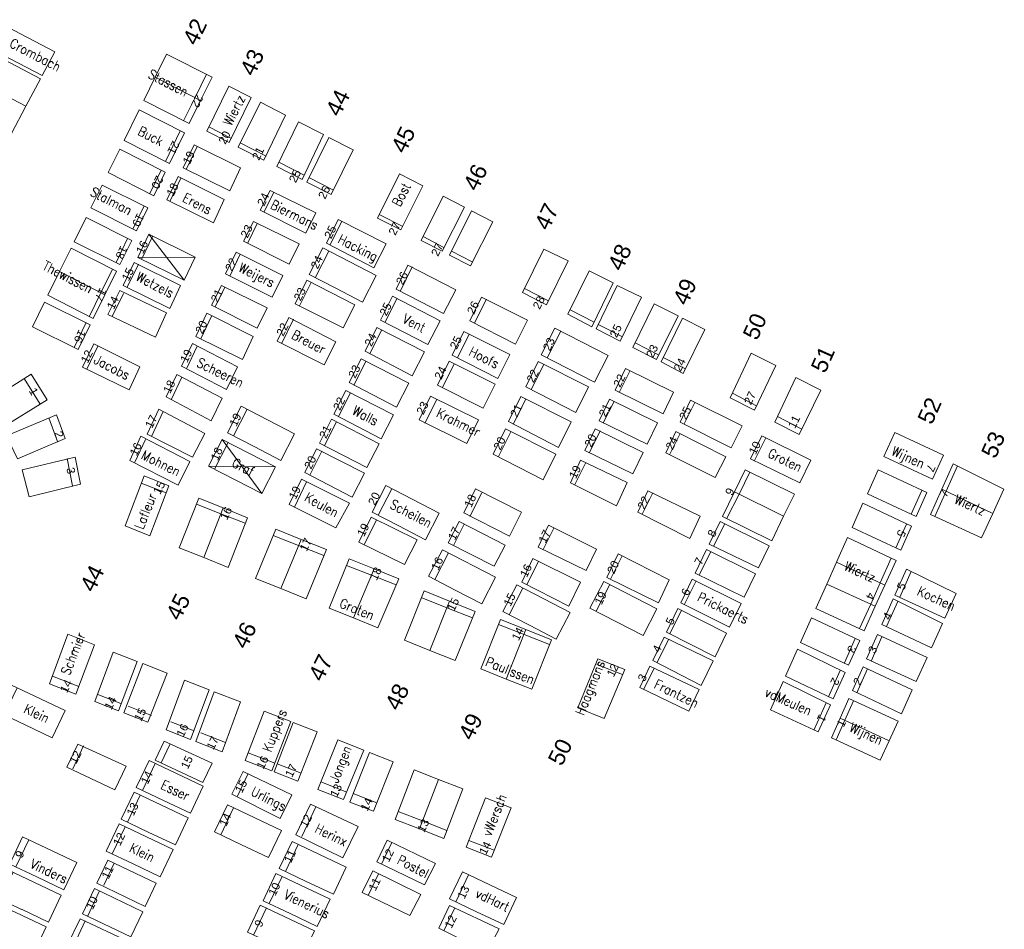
# Model space of a CAD drawing. Header units: metres. Extents: x 200982 to 204048, y 317766 to 321161.
# Tile 14 of 20: x 202353 to 202389, y 319691 to 319725. Entities that reach past the tile are written whole.
import ezdxf
from ezdxf.enums import TextEntityAlignment as Align

# ---------------------------------------------------------------- set-up
doc = ezdxf.new("R2010")
doc.units = ezdxf.units.M
doc.header["$MEASUREMENT"] = 0
for name, color, linetype, lineweight in [('Bestaande graven', 150, 'Continuous', 13), ('Familiegraven', 140, 'Continuous', 13), ('Geruimd graf', 234, 'Continuous', 13), ('Namen burgelijke stand', 7, 'Continuous', 13), ('Nummers burgelijke stand', 7, 'Continuous', 13), ('Verwijderde graven', 1, 'Continuous', 13)]:
    doc.layers.add(name, color=color, linetype=linetype, lineweight=lineweight)
doc.styles.add('Style-arial', font='arial.shx')
doc.styles.add('Style-simplex', font='simplex.shx')

# ---------------------------------------------------------------- blocks, each defined once
blk = doc.blocks.new('*U120')
at = {"layer": 'Bestaande graven', "linetype": 'Continuous'}
for p, q in [((-0.009, 0.55), (-1.108, 0.534)), ((-1.108, 0.534), (-1.092, -0.567)), ((-0.009, 0.55), (1.091, 0.567)), ((0.84, 0.563), (0.857, -0.536)), ((1.091, 0.567), (1.107, -0.533)), ((-1.092, -0.567), (1.107, -0.533))]:
    blk.add_line(p, q, dxfattribs=at)
blk = doc.blocks.new('*U121')
at = {"layer": 'Bestaande graven', "linetype": 'Continuous'}
for p, q in [((-0.008, 0.55), (-1.108, 0.533)), ((-1.108, 0.533), (-1.091, -0.566)), ((-0.008, 0.55), (1.093, 0.567)), ((0.842, 0.563), (0.859, -0.537)), ((1.093, 0.567), (1.109, -0.532)), ((-1.091, -0.566), (1.109, -0.532))]:
    blk.add_line(p, q, dxfattribs=at)
blk = doc.blocks.new('*U122')
at = {"layer": 'Bestaande graven', "linetype": 'Continuous'}
for p, q in [((-0.008, 0.55), (-1.108, 0.534)), ((-1.108, 0.534), (-1.091, -0.567)), ((-0.008, 0.55), (1.091, 0.567)), ((0.84, 0.564), (0.858, -0.537)), ((1.091, 0.567), (1.108, -0.533)), ((-1.091, -0.567), (1.108, -0.533))]:
    blk.add_line(p, q, dxfattribs=at)
blk = doc.blocks.new('*U126')
at = {"layer": 'Bestaande graven', "linetype": 'Continuous'}
for p, q in [((-0.007, 0.551), (-1.107, 0.532)), ((-1.107, 0.532), (-1.091, -0.567)), ((-0.008, 0.549), (1.092, 0.565)), ((0.842, 0.563), (0.859, -0.537)), ((1.092, 0.565), (1.109, -0.532)), ((-1.091, -0.567), (1.109, -0.532))]:
    blk.add_line(p, q, dxfattribs=at)
blk = doc.blocks.new('*U127')
at = {"layer": 'Bestaande graven', "linetype": 'Continuous'}
for p, q in [((-0.008, 0.549), (-1.107, 0.533)), ((-1.107, 0.533), (-1.091, -0.567)), ((-0.008, 0.549), (1.092, 0.567)), ((0.841, 0.563), (0.858, -0.537)), ((1.092, 0.567), (1.108, -0.534)), ((-1.091, -0.567), (1.108, -0.534))]:
    blk.add_line(p, q, dxfattribs=at)
blk = doc.blocks.new('*U128')
at = {"layer": 'Bestaande graven', "linetype": 'Continuous'}
for p, q in [((-0.008, 0.55), (-1.108, 0.532)), ((-1.108, 0.532), (-1.091, -0.567)), ((-0.008, 0.55), (1.092, 0.566)), ((0.842, 0.563), (0.859, -0.539)), ((1.092, 0.566), (1.108, -0.534)), ((-1.091, -0.567), (1.108, -0.534))]:
    blk.add_line(p, q, dxfattribs=at)
blk = doc.blocks.new('*U129')
at = {"layer": 'Bestaande graven', "linetype": 'Continuous'}
for p, q in [((-0.008, 0.55), (-1.108, 0.534)), ((-1.108, 0.534), (-1.092, -0.567)), ((-0.008, 0.55), (1.092, 0.567)), ((0.842, 0.563), (0.858, -0.537)), ((1.092, 0.567), (1.109, -0.532)), ((-1.092, -0.567), (1.109, -0.532))]:
    blk.add_line(p, q, dxfattribs=at)
blk = doc.blocks.new('*U130')
at = {"layer": 'Bestaande graven', "linetype": 'Continuous'}
for p, q in [((-0.008, 0.55), (-1.108, 0.533)), ((-1.108, 0.533), (-1.092, -0.567)), ((-0.008, 0.549), (1.092, 0.565)), ((0.842, 0.563), (0.858, -0.538)), ((1.092, 0.565), (1.108, -0.533)), ((-1.092, -0.567), (1.108, -0.533))]:
    blk.add_line(p, q, dxfattribs=at)
blk = doc.blocks.new('*U131')
at = {"layer": 'Bestaande graven', "linetype": 'Continuous'}
for p, q in [((-0.008, 0.55), (-1.108, 0.534)), ((-1.108, 0.534), (-1.092, -0.567)), ((-0.01, 0.551), (1.092, 0.567)), ((0.841, 0.563), (0.858, -0.537)), ((1.092, 0.567), (1.108, -0.533)), ((-1.092, -0.567), (1.108, -0.533))]:
    blk.add_line(p, q, dxfattribs=at)
blk = doc.blocks.new('*U132')
at = {"layer": 'Bestaande graven', "linetype": 'Continuous'}
for p, q in [((-0.009, 0.55), (-1.108, 0.534)), ((-1.108, 0.534), (-1.092, -0.567)), ((-0.009, 0.549), (1.091, 0.566)), ((0.841, 0.563), (0.858, -0.537)), ((1.091, 0.566), (1.108, -0.533)), ((-1.092, -0.567), (1.108, -0.533))]:
    blk.add_line(p, q, dxfattribs=at)
blk = doc.blocks.new('*U136')
at = {"layer": 'Bestaande graven', "linetype": 'Continuous'}
for p, q in [((-0.008, 0.55), (-1.108, 0.534)), ((-1.108, 0.534), (-1.091, -0.567)), ((-0.008, 0.55), (1.092, 0.567)), ((0.843, 0.563), (0.859, -0.536)), ((1.092, 0.567), (1.11, -0.532)), ((-1.091, -0.567), (1.11, -0.532))]:
    blk.add_line(p, q, dxfattribs=at)
blk = doc.blocks.new('*U141')
at = {"layer": 'Bestaande graven', "linetype": 'Continuous'}
for p, q in [((-0.008, 0.549), (-1.109, 0.533)), ((-1.109, 0.533), (-1.092, -0.568)), ((-0.008, 0.548), (1.092, 0.567)), ((0.842, 0.562), (0.859, -0.538)), ((1.092, 0.567), (1.109, -0.533)), ((-1.092, -0.568), (1.109, -0.533))]:
    blk.add_line(p, q, dxfattribs=at)
blk = doc.blocks.new('*U142')
at = {"layer": 'Bestaande graven', "linetype": 'Continuous'}
for p, q in [((-0.009, 0.55), (-1.108, 0.533)), ((-1.108, 0.533), (-1.092, -0.567)), ((-0.009, 0.55), (1.092, 0.567)), ((0.841, 0.563), (0.858, -0.537)), ((1.092, 0.567), (1.107, -0.532)), ((-1.092, -0.567), (1.107, -0.532))]:
    blk.add_line(p, q, dxfattribs=at)
blk = doc.blocks.new('*U143')
at = {"layer": 'Bestaande graven', "linetype": 'Continuous'}
for p, q in [((-0.008, 0.549), (-1.109, 0.533)), ((-1.109, 0.533), (-1.092, -0.567)), ((-0.008, 0.549), (1.091, 0.567)), ((0.842, 0.563), (0.858, -0.537)), ((1.091, 0.567), (1.109, -0.533)), ((-1.092, -0.567), (1.109, -0.533))]:
    blk.add_line(p, q, dxfattribs=at)
blk = doc.blocks.new('*U144')
at = {"layer": 'Bestaande graven', "linetype": 'Continuous'}
for p, q in [((-0.008, 0.55), (-1.108, 0.532)), ((-1.108, 0.532), (-1.091, -0.567)), ((-0.008, 0.549), (1.09, 0.567)), ((0.841, 0.563), (0.858, -0.537)), ((1.09, 0.567), (1.108, -0.534)), ((-1.091, -0.567), (1.108, -0.534))]:
    blk.add_line(p, q, dxfattribs=at)
blk = doc.blocks.new('*U145')
at = {"layer": 'Verwijderde graven', "linetype": 'Continuous'}
for p, q in [((-0.009, 0.551), (-1.108, 0.534)), ((-1.108, 0.534), (-1.092, -0.567)), ((-0.009, 0.551), (1.091, 0.568)), ((0.84, 0.564), (0.858, -0.535)), ((1.091, 0.568), (1.108, -0.532)), ((-1.092, -0.567), (1.108, -0.532))]:
    blk.add_line(p, q, dxfattribs=at)
blk = doc.blocks.new('*U146')
at = {"layer": 'Bestaande graven', "linetype": 'Continuous'}
for p, q in [((-0.009, 0.549), (-1.107, 0.532)), ((-1.107, 0.532), (-1.091, -0.568)), ((-0.009, 0.549), (1.091, 0.565)), ((0.841, 0.563), (0.859, -0.537)), ((1.091, 0.565), (1.109, -0.535)), ((-1.091, -0.568), (1.109, -0.535))]:
    blk.add_line(p, q, dxfattribs=at)
blk = doc.blocks.new('*U147')
at = {"layer": 'Bestaande graven', "linetype": 'Continuous'}
for p, q in [((-0.008, 0.55), (-1.108, 0.534)), ((-1.108, 0.534), (-1.092, -0.567)), ((-0.008, 0.55), (1.091, 0.568)), ((0.841, 0.563), (0.858, -0.537)), ((1.091, 0.568), (1.108, -0.532)), ((-1.092, -0.567), (1.108, -0.532))]:
    blk.add_line(p, q, dxfattribs=at)
blk = doc.blocks.new('*U148')
at = {"layer": 'Bestaande graven', "linetype": 'Continuous'}
for p, q in [((-0.009, 0.55), (-1.109, 0.533)), ((-1.109, 0.533), (-1.092, -0.567)), ((-0.009, 0.55), (1.092, 0.567)), ((0.841, 0.563), (0.858, -0.537)), ((1.092, 0.567), (1.108, -0.534)), ((-1.092, -0.567), (1.108, -0.534))]:
    blk.add_line(p, q, dxfattribs=at)

msp = doc.modelspace()

# ---------------------------------------------------------------- linework, layer by layer
at = {"layer": 'Bestaande graven', "linetype": 'Continuous'}
for p, q in [((202359.68, 319720.722), (202360.513, 319720.291)), ((202358.627, 319720.578), (202358.084, 319719.446)), ((202360.83, 319720.127), (202361.778, 319719.637)), ((202362.251, 319719.427), (202363.182, 319718.946)), ((202357.921, 319719.123), (202357.514, 319718.276)), ((202358.653, 319718.832), (202358.246, 319717.984)), ((202362.061, 319718.317), (202361.714, 319717.594)), ((202357.297, 319717.817), (202356.888, 319716.966)), ((202365.933, 319717.506), (202366.802, 319717.056)), ((202361.455, 319717.176), (202361.111, 319716.458)), ((202364.563, 319717.256), (202364.126, 319716.385)), ((202356.695, 319716.624), (202356.273, 319715.744)), ((202357.615, 319716.695), (202357.208, 319715.848)), ((202367.547, 319716.689), (202368.307, 319716.296)), ((202360.833, 319716.046), (202360.443, 319715.233)), ((202368.584, 319716.154), (202369.344, 319715.761)), ((202367.146, 319715.576), (202366.709, 319714.704)), ((202363.435, 319715.006), (202363.007, 319714.152)), ((202360.261, 319714.834), (202359.914, 319714.109)), ((202371.269, 319714.783), (202372.145, 319714.329)), ((202366.588, 319714.432), (202366.153, 319713.561)), ((202369.865, 319714.395), (202369.429, 319713.523)), ((202372.938, 319714.005), (202373.828, 319713.545)), ((202355.169, 319713.539), (202354.728, 319712.622)), ((202359.78, 319713.773), (202359.387, 319712.937)), ((202373.975, 319713.47), (202374.865, 319713.01)), ((202366.025, 319713.274), (202365.589, 319712.404)), ((202369.238, 319713.115), (202368.801, 319712.243)), ((202355.452, 319712.75), (202355.045, 319711.902)), ((202357.149, 319711.905), (202355.452, 319712.75)), ((202375.325, 319712.788), (202376.179, 319712.348)), ((202355.601, 319712.671), (202355.195, 319711.824)), ((202359.245, 319712.669), (202358.852, 319711.835)), ((202365.441, 319712.111), (202365.005, 319711.24)), ((202376.361, 319712.252), (202377.173, 319711.833)), ((202355.045, 319711.902), (202356.753, 319711.06)), ((202356.753, 319711.06), (202357.149, 319711.905)), ((202371.977, 319712.004), (202371.521, 319711.096)), ((202375.129, 319711.756), (202374.735, 319710.97)), ((202353.49, 319710.544), (202352.897, 319711.486)), ((202358.691, 319711.528), (202358.308, 319710.718)), ((202364.871, 319710.941), (202364.434, 319710.069)), ((202378.897, 319710.942), (202379.788, 319710.482)), ((202368.048, 319710.711), (202367.612, 319709.841)), ((202371.318, 319710.732), (202370.86, 319709.817)), ((202374.552, 319710.639), (202374.158, 319709.854)), ((202377.52, 319710.606), (202377.126, 319709.82)), ((202357.999, 319710.266), (202357.571, 319709.358)), ((202354.126, 319709.171), (202353.806, 319710.039)), ((202364.364, 319709.892), (202363.926, 319709.021)), ((202380.552, 319710.087), (202381.444, 319709.626)), ((202370.766, 319709.529), (202370.31, 319708.617)), ((202374.045, 319709.557), (202373.651, 319708.77)), ((202357.356, 319709.248), (202356.963, 319708.413)), ((202376.984, 319709.468), (202376.59, 319708.683)), ((202380.123, 319709.301), (202379.707, 319708.468)), ((202363.82, 319708.81), (202363.384, 319707.939)), ((202354.671, 319707.546), (202354.478, 319708.542)), ((202373.501, 319708.373), (202373.107, 319707.586)), ((202363.259, 319707.69), (202362.822, 319706.761)), ((202357.196, 319707.64), (202358.11, 319707.28)), ((202385.849, 319707.372), (202385.459, 319706.504)), ((202369.693, 319707.287), (202369.257, 319706.416)), ((202375.975, 319707.283), (202375.581, 319706.497)), ((202365.835, 319706.298), (202365.386, 319705.403)), ((202369.051, 319706.138), (202368.656, 319705.351)), ((202378.615, 319706.148), (202378.204, 319705.33)), ((202385.288, 319706.138), (202384.898, 319705.27)), ((202374.849, 319704.975), (202374.418, 319704.114)), ((202378.105, 319705.129), (202377.684, 319704.289)), ((202371.776, 319704.77), (202371.351, 319703.923)), ((202385.461, 319704.4), (202385.039, 319703.457)), ((202377.566, 319704.053), (202377.135, 319703.193)), ((202384.971, 319703.302), (202384.558, 319702.38)), ((202377.025, 319702.972), (202376.599, 319702.125)), ((202376.562, 319701.91), (202376.139, 319701.066)), ((202383.407, 319701.937), (202383.007, 319701.047)), ((202384.388, 319702.004), (202383.989, 319701.112)), ((202373.922, 319700.986), (202374.867, 319700.615)), ((202376.029, 319700.845), (202375.646, 319700.079)), ((202383.86, 319700.824), (202383.469, 319699.948)), ((202353.936, 319700.559), (202354.908, 319700.178)), ((202382.857, 319700.766), (202382.42, 319699.793)), ((202380.755, 319700.359), (202380.291, 319699.323)), ((202382.496, 319699.501), (202380.755, 319700.359)), ((202355.596, 319699.889), (202356.449, 319699.554)), ((202356.713, 319699.449), (202357.567, 319699.113)), ((202382.335, 319699.58), (202381.895, 319698.597)), ((202382.047, 319698.515), (202382.496, 319699.501)), ((202380.291, 319699.323), (202382.047, 319698.515)), ((202358.284, 319698.878), (202359.136, 319698.544)), ((202359.387, 319698.48), (202360.29, 319698.126)), ((202355.075, 319697.994), (202354.682, 319697.159)), ((202358.243, 319698.047), (202357.924, 319697.37)), ((202361.124, 319697.745), (202362.098, 319697.362)), ((202362.185, 319697.34), (202363.07, 319696.994)), ((202361.109, 319696.963), (202360.728, 319696.153)), ((202363.791, 319696.676), (202364.74, 319696.304)), ((202364.971, 319696.246), (202365.842, 319695.904)), ((202363.608, 319695.763), (202363.094, 319694.673)), ((202366.396, 319694.453), (202366.021, 319693.657)), ((202369.226, 319694.528), (202370.15, 319694.165)), ((202355.668, 319692.676), (202355.227, 319691.739)), ((202368.709, 319692.054), (202368.31, 319691.207)), ((202355.14, 319691.58), (202354.667, 319690.575))]:
    msp.add_line(p, q, dxfattribs=at)
at = {"layer": 'Bestaande graven', "linetype": 'Continuous', "flags": 128}
for points in [[(202359.602, 319720.566), (202360.426, 319720.147), (202361.229, 319721.797), (202360.416, 319722.215)], [(202360.756, 319719.978), (202361.697, 319719.498), (202362.488, 319721.15), (202361.568, 319721.624)], [(202356.563, 319720.217), (202358.233, 319719.368), (202358.788, 319720.497), (202357.118, 319721.346)], [(202362.169, 319719.258), (202363.098, 319718.783), (202363.888, 319720.432), (202362.969, 319720.904)], [(202355.984, 319719.039), (202357.653, 319718.19), (202358.078, 319719.055), (202356.409, 319719.904)], [(202358.139, 319718.044), (202359.847, 319717.201), (202360.243, 319718.047), (202358.547, 319718.891)], [(202365.866, 319717.371), (202366.726, 319716.933), (202367.539, 319718.557), (202366.681, 319718.997)], [(202355.348, 319717.748), (202357.019, 319716.899), (202357.437, 319717.748), (202355.757, 319718.577)], [(202361.567, 319717.662), (202363.243, 319716.817), (202363.61, 319717.563), (202361.933, 319718.379)], [(202367.477, 319716.549), (202368.243, 319716.157), (202369.065, 319717.773), (202368.28, 319718.176)], [(202368.514, 319716.014), (202369.28, 319715.622), (202370.102, 319717.238), (202369.317, 319717.641)], [(202354.734, 319716.496), (202356.412, 319715.668), (202356.845, 319716.547), (202355.176, 319717.397)], [(202360.947, 319716.528), (202362.623, 319715.684), (202362.99, 319716.429), (202361.312, 319717.245)], [(202363.993, 319716.451), (202365.73, 319715.55), (202366.181, 319716.426), (202364.43, 319717.322)], [(202357.067, 319715.929), (202358.773, 319715.087), (202359.172, 319715.932), (202357.473, 319716.776)], [(202360.288, 319715.323), (202362.005, 319714.466), (202362.399, 319715.265), (202360.681, 319716.121)], [(202371.193, 319714.637), (202372.073, 319714.181), (202372.865, 319715.796), (202371.973, 319716.232)], [(202366.551, 319714.767), (202368.286, 319713.865), (202368.739, 319714.742), (202366.987, 319715.639)], [(202372.854, 319713.841), (202373.735, 319713.384), (202374.526, 319714.998), (202373.634, 319715.434)], [(202362.851, 319714.217), (202364.605, 319713.338), (202365.039, 319714.18), (202363.276, 319715.087)], [(202359.771, 319714.177), (202361.446, 319713.333), (202361.814, 319714.078), (202360.136, 319714.895)], [(202373.891, 319713.306), (202374.772, 319712.849), (202375.563, 319714.463), (202374.671, 319714.899)], [(202353.198, 319713.377), (202354.878, 319712.548), (202355.321, 319713.45), (202353.643, 319714.278)], [(202365.981, 319713.627), (202367.716, 319712.726), (202368.17, 319713.602), (202366.417, 319714.498)], [(202369.254, 319713.597), (202369.686, 319714.472), (202371.372, 319713.624), (202370.932, 319712.742)], [(202375.244, 319712.623), (202376.109, 319712.175), (202376.901, 319713.782), (202376.023, 319714.226)], [(202359.2, 319713.026), (202360.908, 319712.184), (202361.304, 319713.029), (202359.607, 319713.874)], [(202376.281, 319712.088), (202377.091, 319711.667), (202377.889, 319713.283), (202377.065, 319713.7)], [(202365.41, 319712.486), (202367.145, 319711.585), (202367.599, 319712.461), (202365.846, 319713.358)], [(202368.605, 319712.336), (202369.038, 319713.213), (202370.724, 319712.363), (202370.284, 319711.48)], [(202358.677, 319711.933), (202360.327, 319711.079), (202360.73, 319711.907), (202359.078, 319712.771)], [(202379.584, 319712.415), (202378.814, 319710.778), (202379.703, 319710.319), (202380.497, 319711.953)], [(202364.832, 319711.331), (202366.567, 319710.43), (202367.022, 319711.307), (202365.269, 319712.203)], [(202371.316, 319711.182), (202373.152, 319710.237), (202373.615, 319711.177), (202371.773, 319712.108)], [(202374.594, 319711.049), (202376.35, 319710.191), (202376.733, 319710.976), (202374.971, 319711.846)], [(202353.744, 319710.704), (202352.038, 319709.65), (202351.485, 319710.59), (202353.151, 319711.645)], [(202358.107, 319710.814), (202359.763, 319709.924), (202360.169, 319710.755), (202358.497, 319711.629)], [(202381.226, 319711.519), (202380.456, 319709.882), (202381.345, 319709.423), (202382.139, 319711.057)], [(202364.269, 319710.171), (202366.004, 319709.269), (202366.458, 319710.146), (202364.705, 319711.041)], [(202369.581, 319709.969), (202367.818, 319710.831), (202367.395, 319709.962), (202369.147, 319709.098)], [(202370.677, 319709.901), (202372.512, 319708.955), (202372.976, 319709.896), (202371.132, 319710.825)], [(202374.012, 319709.93), (202375.769, 319709.072), (202376.152, 319709.857), (202374.389, 319710.728)], [(202376.981, 319709.876), (202378.853, 319708.941), (202379.251, 319709.75), (202377.364, 319710.691)], [(202357.412, 319709.442), (202359.08, 319708.594), (202359.53, 319709.459), (202357.837, 319710.351)], [(202354.408, 319709.275), (202352.652, 319708.53), (202352.253, 319709.383), (202354.087, 319710.144)], [(202363.741, 319709.114), (202365.476, 319708.213), (202365.93, 319709.089), (202364.177, 319709.985)], [(202370.111, 319708.705), (202371.947, 319707.76), (202372.41, 319708.7), (202370.568, 319709.631)], [(202373.481, 319708.841), (202375.238, 319707.983), (202375.621, 319708.768), (202373.858, 319709.639)], [(202376.454, 319708.754), (202378.268, 319707.849), (202378.653, 319708.603), (202376.82, 319709.531)], [(202384.46, 319708.62), (202386.245, 319707.781), (202386.646, 319708.663), (202384.856, 319709.503)], [(202356.776, 319708.469), (202358.555, 319707.567), (202358.982, 319708.431), (202357.179, 319709.364)], [(202379.564, 319708.534), (202381.369, 319707.652), (202381.774, 319708.486), (202379.972, 319709.375)], [(202363.198, 319708.03), (202364.935, 319707.128), (202365.387, 319708.006), (202363.634, 319708.901)], [(202353.087, 319707.144), (202354.965, 319707.604), (202354.772, 319708.599), (202352.825, 319708.13), (202354.772, 319708.599), (202354.965, 319707.604), (202353.087, 319707.144), (202352.825, 319708.13)], [(202372.952, 319707.655), (202374.64, 319706.811), (202375.039, 319707.662), (202373.322, 319708.479)], [(202383.854, 319707.253), (202385.638, 319706.414), (202386.039, 319707.296), (202384.25, 319708.135)], [(202356.607, 319706.071), (202357.509, 319705.708), (202358.21, 319707.538), (202357.297, 319707.906)], [(202362.626, 319706.858), (202364.34, 319705.998), (202364.842, 319706.909), (202363.074, 319707.782)], [(202369.035, 319706.553), (202369.468, 319707.43), (202371.153, 319706.581), (202370.713, 319705.698)], [(202375.43, 319706.574), (202377.33, 319705.611), (202377.711, 319706.425), (202375.797, 319707.356)], [(202383.293, 319706.018), (202385.077, 319705.179), (202385.478, 319706.061), (202383.689, 319706.901)], [(202365.187, 319705.478), (202366.866, 319704.65), (202367.319, 319705.558), (202365.639, 319706.394)], [(202368.467, 319705.446), (202370.147, 319704.592), (202370.553, 319705.37), (202368.862, 319706.234)], [(202378.048, 319705.404), (202379.852, 319704.528), (202380.249, 319705.342), (202378.448, 319706.23)], [(202377.532, 319704.342), (202379.331, 319703.459), (202379.744, 319704.306), (202377.952, 319705.207)], [(202371.164, 319704.008), (202372.887, 319703.126), (202373.318, 319704.009), (202371.571, 319704.872)], [(202374.285, 319704.177), (202376.184, 319703.253), (202376.581, 319704.097), (202374.704, 319705.048)], [(202384.857, 319703.524), (202386.701, 319702.682), (202387.113, 319703.585), (202385.285, 319704.487)], [(202377.001, 319703.247), (202378.794, 319702.354), (202379.216, 319703.222), (202377.42, 319704.112)], [(202384.382, 319702.45), (202386.207, 319701.6), (202386.611, 319702.485), (202384.797, 319703.389)], [(202376.477, 319702.169), (202378.267, 319701.27), (202378.686, 319702.133), (202376.898, 319703.036)], [(202381.397, 319701.791), (202383.162, 319700.964), (202383.571, 319701.866), (202381.806, 319702.702)], [(202353.826, 319700.28), (202354.496, 319702.092), (202355.474, 319701.71), (202354.798, 319699.899)], [(202375.971, 319701.126), (202377.751, 319700.209), (202378.192, 319701.116), (202376.393, 319701.992)], [(202383.822, 319701.188), (202385.639, 319700.356), (202386.045, 319701.244), (202384.219, 319702.083)], [(202380.845, 319700.559), (202382.594, 319699.718), (202383.036, 319700.691), (202381.286, 319701.544)], [(202355.498, 319699.624), (202356.364, 319699.285), (202357.041, 319701.097), (202356.165, 319701.439)], [(202373.226, 319699.392), (202374.186, 319699.005), (202374.945, 319700.8), (202373.963, 319701.197)], [(202356.557, 319699.209), (202357.433, 319698.864), (202358.149, 319700.663), (202357.248, 319701.016)], [(202375.496, 319700.146), (202377.295, 319699.272), (202377.679, 319700.065), (202375.872, 319700.919)], [(202383.307, 319700.026), (202385.099, 319699.169), (202385.502, 319700.054), (202383.696, 319700.902)], [(202358.108, 319698.587), (202359, 319698.236), (202359.695, 319700.057), (202358.788, 319700.411)], [(202359.194, 319698.159), (202360.163, 319697.779), (202360.838, 319699.611), (202359.876, 319699.986)], [(202361.014, 319697.46), (202361.988, 319697.077), (202362.688, 319698.887), (202361.713, 319699.269)], [(202362.07, 319697.045), (202362.944, 319696.701), (202363.654, 319698.51), (202362.774, 319698.854)], [(202354.468, 319697.22), (202356.222, 319696.379), (202356.637, 319697.255), (202354.867, 319698.066)], [(202357.709, 319697.471), (202359.454, 319696.653), (202359.797, 319697.368), (202358.043, 319698.167)], [(202363.678, 319696.396), (202364.626, 319696.024), (202365.364, 319697.84), (202364.41, 319698.213)], [(202364.847, 319695.937), (202365.718, 319695.596), (202366.45, 319697.417), (202365.58, 319697.756)], [(202360.523, 319696.222), (202362.295, 319695.335), (202362.73, 319696.198), (202360.932, 319697.051)], [(202362.876, 319694.734), (202364.591, 319693.888), (202365.159, 319695.039), (202363.406, 319695.857)], [(202369.129, 319694.276), (202370.05, 319693.914), (202370.772, 319695.727), (202369.83, 319696.095)], [(202365.84, 319693.745), (202367.592, 319692.891), (202368.002, 319693.674), (202366.228, 319694.534)], [(202355.04, 319691.838), (202356.813, 319690.985), (202357.252, 319691.91), (202355.48, 319692.765)], [(202368.118, 319691.302), (202369.883, 319690.43), (202370.334, 319691.284), (202368.515, 319692.132)], [(202354.482, 319690.666), (202356.253, 319689.807), (202356.732, 319690.816), (202354.949, 319691.648)]]:
    msp.add_lwpolyline(points, close=True, dxfattribs=at)
at = {"layer": 'Familiegraven', "linetype": 'Continuous'}
for p, q in [((202359.171, 319721.794), (202359.59, 319722.647)), ((202358.752, 319720.942), (202359.171, 319721.794)), ((202356.135, 319715.5), (202355.716, 319714.626)), ((202355.716, 319714.626), (202355.302, 319713.764)), ((202379.367, 319708.124), (202378.976, 319707.317)), ((202381.171, 319707.238), (202379.367, 319708.124)), ((202387.157, 319708.276), (202386.741, 319707.349)), ((202379.542, 319708.038), (202379.141, 319707.236)), ((202378.976, 319707.317), (202378.538, 319706.415)), ((202380.778, 319706.432), (202378.976, 319707.317)), ((202386.741, 319707.349), (202386.326, 319706.422)), ((202379.141, 319707.236), (202378.698, 319706.352)), ((202380.778, 319706.432), (202381.171, 319707.238)), ((202359.223, 319706.87), (202360.118, 319706.519)), ((202360.118, 319706.519), (202361.013, 319706.167)), ((202378.538, 319706.415), (202380.34, 319705.529)), ((202380.34, 319705.529), (202380.778, 319706.432)), ((202362.041, 319705.719), (202362.972, 319705.354)), ((202362.972, 319705.354), (202363.903, 319704.989)), ((202384.728, 319704.885), (202384.323, 319703.981)), ((202364.736, 319704.624), (202365.647, 319704.266)), ((202365.647, 319704.266), (202366.558, 319703.909)), ((202384.323, 319703.981), (202383.974, 319703.203)), ((202367.476, 319703.438), (202368.416, 319703.068)), ((202368.416, 319703.068), (202369.356, 319702.699)), ((202383.974, 319703.203), (202383.568, 319702.3)), ((202370.309, 319702.452), (202371.248, 319702.084)), ((202371.248, 319702.084), (202372.188, 319701.716)), ((202383.345, 319699.654), (202383.023, 319698.935)), ((202383.023, 319698.935), (202382.701, 319698.215)), ((202366.633, 319695.59), (202367.524, 319695.24)), ((202367.524, 319695.24), (202368.416, 319694.89))]:
    msp.add_line(p, q, dxfattribs=at)
at = {"layer": 'Familiegraven', "linetype": 'Continuous', "flags": 128}
for points in [[(202351.22, 319722.389), (202352.965, 319721.472), (202353.493, 319722.476), (202351.749, 319723.396)], [(202357.706, 319722.539), (202359.375, 319721.691), (202359.794, 319722.543), (202358.125, 319723.392)], [(202357.286, 319721.686), (202358.956, 319720.838), (202359.375, 319721.691), (202357.706, 319722.539)], [(202350.69, 319721.382), (202352.437, 319720.469), (202352.965, 319721.472), (202351.22, 319722.389)], [(202354.195, 319715.404), (202355.863, 319714.551), (202356.291, 319715.421), (202354.622, 319716.27)], [(202353.768, 319714.537), (202355.435, 319713.681), (202355.863, 319714.551), (202354.195, 319715.404)], [(202386.587, 319707.423), (202388.453, 319706.526), (202388.862, 319707.422), (202386.999, 319708.355)], [(202386.174, 319706.492), (202388.044, 319705.63), (202388.453, 319706.526), (202386.587, 319707.423)], [(202358.593, 319705.271), (202359.488, 319704.91), (202360.202, 319706.732), (202359.311, 319707.093)], [(202359.488, 319704.91), (202360.383, 319704.55), (202361.093, 319706.372), (202360.202, 319706.732)], [(202361.394, 319704.142), (202362.319, 319703.769), (202363.063, 319705.578), (202362.136, 319705.952)], [(202362.319, 319703.769), (202363.244, 319703.397), (202363.991, 319705.203), (202363.063, 319705.578)], [(202382.721, 319704.744), (202384.495, 319703.899), (202384.904, 319704.801), (202383.126, 319705.648)], [(202364.099, 319703.052), (202364.992, 319702.693), (202365.742, 319704.495), (202364.833, 319704.862)], [(202364.992, 319702.693), (202365.885, 319702.333), (202366.652, 319704.128), (202365.742, 319704.495)], [(202382.36, 319703.938), (202384.143, 319703.125), (202384.495, 319703.899), (202382.721, 319704.744)], [(202381.955, 319703.035), (202383.734, 319702.224), (202384.143, 319703.125), (202382.36, 319703.938)], [(202366.855, 319701.875), (202367.789, 319701.5), (202368.514, 319703.313), (202367.577, 319703.691)], [(202367.789, 319701.5), (202368.723, 319701.125), (202369.451, 319702.935), (202368.514, 319703.313)], [(202369.661, 319700.824), (202370.595, 319700.448), (202371.32, 319702.263), (202370.384, 319702.641)], [(202370.595, 319700.448), (202371.529, 319700.073), (202372.256, 319701.885), (202371.32, 319702.263)], [(202382.858, 319699.011), (202384.65, 319698.185), (202384.977, 319698.901), (202383.177, 319699.732)], [(202382.538, 319698.29), (202384.324, 319697.469), (202384.65, 319698.185), (202382.858, 319699.011)], [(202366.522, 319695.297), (202367.413, 319694.948), (202368.107, 319696.769), (202367.21, 319697.119)], [(202367.413, 319694.948), (202368.304, 319694.598), (202369.004, 319696.418), (202368.107, 319696.769)]]:
    msp.add_lwpolyline(points, close=True, dxfattribs=at)
at = {"layer": 'Geruimd graf'}
for p, q in [((202357.473, 319716.776), (202358.773, 319715.087)), ((202359.172, 319715.932), (202357.067, 319715.929)), ((202360.167, 319709.246), (202361.617, 319707.261)), ((202362.122, 319708.238), (202359.662, 319708.27))]:
    msp.add_line(p, q, dxfattribs=at)
at = {"layer": 'Verwijderde graven', "linetype": 'Continuous'}
for p, q in [((202359.249, 319720.003), (202358.843, 319719.155)), ((202363.368, 319718.849), (202364.258, 319718.39)), ((202357.092, 319715.682), (202356.685, 319714.834)), ((202356.539, 319714.607), (202356.132, 319713.76)), ((202362.788, 319713.656), (202362.352, 319712.784)), ((202368.689, 319712.018), (202368.253, 319711.148)), ((202372.338, 319705.99), (202371.945, 319705.204)), ((202356.2, 319693.692), (202355.818, 319692.881)), ((202365.906, 319693.303), (202365.531, 319692.508))]:
    msp.add_line(p, q, dxfattribs=at)
at = {"layer": 'Verwijderde graven', "linetype": 'Continuous', "flags": 128}
for points in [[(202351.808, 319723.509), (202353.557, 319722.598), (202354.019, 319723.477), (202352.27, 319724.387)], [(202363.276, 319718.692), (202364.17, 319718.235), (202364.977, 319719.873), (202364.084, 319720.331)], [(202358.736, 319719.215), (202360.444, 319718.372), (202360.84, 319719.218), (202359.143, 319720.062)], [(202356.535, 319714.894), (202358.242, 319714.051), (202358.638, 319714.897), (202356.942, 319715.742)], [(202355.975, 319713.83), (202357.714, 319713.004), (202358.123, 319713.889), (202356.408, 319714.71)], [(202362.185, 319712.853), (202363.905, 319711.979), (202364.345, 319712.833), (202362.611, 319713.723)], [(202368.066, 319711.242), (202369.745, 319710.387), (202370.185, 319711.27), (202368.498, 319712.119)], [(202371.771, 319705.295), (202373.528, 319704.438), (202373.911, 319705.223), (202372.148, 319706.093)], [(202355.571, 319692.955), (202357.342, 319692.098), (202357.749, 319692.956), (202355.972, 319693.8)], [(202365.304, 319692.618), (202367.056, 319691.765), (202367.465, 319692.546), (202365.693, 319693.406)]]:
    msp.add_lwpolyline(points, close=True, dxfattribs=at)

# ---------------------------------------------------------------- block references
at = {"layer": 'Bestaande graven', "linetype": 'Continuous'}
for name, p, xscale, yscale, zscale, rotation in [('*U144', (202364.59, 319715.281), 1.000035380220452, 1.000035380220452, 1.000035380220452, 151.831152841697), ('*U141', (202361.591, 319709.471), 1.000035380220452, 1.000035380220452, 1.000035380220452, 151.831152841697), ('*U142', (202360.892, 319708.254), 1.000035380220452, 1.000035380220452, 1.000035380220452, 151.831152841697), ('*U143', (202366.899, 319706.559), 1.000035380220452, 1.000035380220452, 1.000035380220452, 151.831152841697), ('*U147', (202368.976, 319704.207), 1.000035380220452, 1.000035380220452, 1.000035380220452, 151.831152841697), ('*U148', (202371.706, 319702.911), 1.000035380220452, 1.000035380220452, 1.000035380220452, 151.831152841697), ('*U146', (202374.898, 319703.037), 1.000035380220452, 1.000035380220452, 1.000035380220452, 151.831152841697), ('*U136', (202353.172, 319699.265), 1.000011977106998, 1.000011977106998, 1.000011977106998, 153.7415956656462), ('*U129', (202358.243, 319696.495), 1.000011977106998, 1.000011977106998, 1.000011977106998, 153.7415956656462), ('*U128', (202357.69, 319695.328), 1.000011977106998, 1.000011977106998, 1.000011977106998, 153.7415956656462), ('*U120', (202361.115, 319694.865), 1.000011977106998, 1.000011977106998, 1.000011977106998, 153.7415956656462), ('*U127', (202357.137, 319694.163), 1.000011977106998, 1.000011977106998, 1.000011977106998, 153.7415956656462), ('*U132', (202353.595, 319693.685), 1.000011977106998, 1.000011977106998, 1.000011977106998, 153.7415956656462), ('*U120', (202363.49, 319693.52), 1.000011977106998, 1.000011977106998, 1.000011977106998, 153.7415956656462), ('*U131', (202353.031, 319692.495), 1.000011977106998, 1.000011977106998, 1.000011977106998, 153.7415956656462), ('*U121', (202362.901, 319692.34), 1.000011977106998, 1.000011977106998, 1.000011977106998, 153.7415956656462), ('*U126', (202369.744, 319692.406), 1.000011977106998, 1.000011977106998, 1.000011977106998, 153.7415956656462), ('*U130', (202352.477, 319691.328), 1.000011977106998, 1.000011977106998, 1.000011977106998, 153.7415956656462), ('*U122', (202362.323, 319691.187), 1.000011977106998, 1.000011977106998, 1.000011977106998, 153.7415956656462)]:
    msp.add_blockref(name, p, dxfattribs=dict(at, xscale=xscale, yscale=yscale, zscale=zscale, rotation=rotation))
at = {"layer": 'Verwijderde graven', "linetype": 'Continuous', "xscale": 1.000035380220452, "yscale": 1.000035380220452, "zscale": 1.000035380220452, "rotation": 151.831152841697}
msp.add_blockref('*U145', (202373.106, 319712.337), dxfattribs=at)

# ---------------------------------------------------------------- texts
at = {"layer": 'Namen burgelijke stand', "linetype": 'Continuous', "lineweight": 0, "style": 'Style-simplex', "width": 0.857148}
for s, rotation, p in [('Crombach', 332.6642, (202352.327, 319723.671)), ('Stassen', 332.6642, (202357.412, 319722.54)), ('Buck', 332.6642, (202357.038, 319720.45)), ('Stalman', 332.6642, (202355.291, 319718.218)), ('Erens', 332.6642, (202358.681, 319718.001)), ('Thewissen', 332.6642, (202353.539, 319715.508)), ('Wetzels', 332.6642, (202356.97, 319715.103)), ('Jacobs', 332.6642, (202355.424, 319712.058)), ('Mohnen', 333.7008, (202357.163, 319708.553))]:
    msp.add_text(s, height=0.35, rotation=rotation, dxfattribs=at).set_placement(p)
for s, rotation, p in [('Wiertz', 62.6642, (202360.761, 319721.246)), ('Bost', 62.6642, (202366.897, 319718.151)), ('Biermans', 333.8048, (202362.742, 319717.333)), ('Hacking', 332.7588, (202365.072, 319716.126)), ('Weijers', 333.7513, (202361.356, 319715.124)), ('Vent', 332.6039, (202367.135, 319713.361)), ('Breuer', 332.7415, (202363.266, 319712.669)), ('Hoofs', 333.5129, (202369.706, 319712.093)), ('Scheeren', 334.0471, (202360.025, 319711.541)), ('Walls', 332.6306, (202365.345, 319709.964)), ('Krahmer', 333.5139, (202368.763, 319709.719)), ('Groten', 334.0983, (202380.754, 319708.33)), ('Wijnen', 335.8318, (202385.281, 319708.433)), ('Graf', 332.6661, (202360.862, 319708.077)), ('Lafleur', 68.0782, (202357.514, 319706.546)), ('Keulen', 331.1434, (202363.74, 319706.693)), ('Scheilen', 332.7124, (202367.02, 319706.369)), ('Wiertz', 335.8608, (202387.552, 319706.678)), ('Wiertz', 335.8608, (202383.508, 319704.227)), ('Kochen', 335.4748, (202386.315, 319703.252)), ('Groten', 338.0715, (202365.051, 319702.853)), ('Prickaerts', 334.0721, (202378.478, 319702.9)), ('Schmier', 68.6647, (202354.856, 319701.319)), ('Paulissen', 338.0982, (202370.674, 319700.6)), ('Haagmans', 68.0444, (202373.833, 319700.062)), ('Frantzen', 334.162, (202376.771, 319699.758)), ('vdMeulen', 335.8735, (202380.881, 319699.472)), ('Klein', 334.6217, (202353.284, 319699.031)), ('Kuppers', 68.605, (202362.253, 319698.494)), ('Wijnen', 335.4867, (202383.741, 319698.283)), ('Jongen', 68.6452, (202364.668, 319697.258)), ('Esser', 334.5993, (202358.371, 319696.207)), ('Urlings', 333.2494, (202361.798, 319695.897)), ('vWersch', 68.6615, (202370.327, 319695.393)), ('Herinx', 333.7344, (202364.097, 319694.569)), ('Klein', 334.5993, (202357.156, 319693.925)), ('Postel', 332.3622, (202367.097, 319693.414)), ('Vinders', 334.6217, (202353.735, 319693.236)), ('Vienerius', 334.6241, (202363.201, 319692.03)), ('vdHart', 334.6227, (202370.02, 319692.18))]:
    msp.add_text(s, height=0.35, rotation=rotation, dxfattribs=at).set_placement(p, align=Align.CENTER)
at = {"layer": 'Nummers burgelijke stand', "linetype": 'Continuous', "lineweight": 13, "style": 'Style-arial'}
for s, rotation, p in [('42', 64.1169, (202359.225, 319723.661)), ('43', 64.1169, (202361.327, 319722.539)), ('44', 64.1169, (202364.474, 319721.053)), ('45', 64.1169, (202366.876, 319719.701)), ('46', 64.1169, (202369.526, 319718.319)), ('47', 64.1169, (202372.14, 319716.876)), ('48', 65.9636, (202374.841, 319715.389)), ('49', 65.9636, (202377.231, 319714.122)), ('50', 65.9636, (202379.802, 319712.846)), ('51', 65.9636, (202382.3, 319711.641)), ('52', 65.9636, (202386.217, 319709.753)), ('53', 65.9636, (202388.553, 319708.508)), ('44', 63.8107, (202355.454, 319703.595)), ('45', 63.8107, (202358.61, 319702.554)), ('46', 63.8107, (202361.045, 319701.513)), ('47', 63.8107, (202363.841, 319700.318)), ('48', 63.8107, (202366.649, 319699.25)), ('49', 63.8107, (202369.345, 319698.158)), ('50', 63.8107, (202372.637, 319697.223))]:
    msp.add_text(s, height=0.6, rotation=rotation, dxfattribs=at).set_placement(p)
at = {"layer": 'Nummers burgelijke stand', "linetype": 'Continuous', "lineweight": 0, "style": 'Style-arial'}
for s, rotation, p in [('22', 243.8107, (202359.221, 319721.94)), ('20', 63.8107, (202360.285, 319720.053)), ('21', 243.8107, (202358.352, 319720.233)), ('19', 63.8107, (202358.97, 319719.315)), ('21', 63.8107, (202361.516, 319719.465)), ('20', 243.8107, (202357.758, 319718.956)), ('25', 63.8107, (202362.87, 319718.638)), ('18', 63.8107, (202358.375, 319718.144)), ('26', 63.8107, (202363.943, 319718.041)), ('24', 63.8107, (202361.704, 319717.783)), ('19', 243.8107, (202357.052, 319717.572)), ('23', 63.8107, (202361.095, 319716.614)), ('25', 63.8107, (202364.167, 319716.584)), ('27', 63.8107, (202366.525, 319716.709)), ('16', 63.8107, (202357.255, 319716.032)), ('27', 63.8107, (202368.091, 319715.938)), ('18', 243.8107, (202356.446, 319716.381)), ('22', 63.8107, (202360.527, 319715.391)), ('24', 64.6232, (202363.674, 319715.479)), ('15', 63.8107, (202356.735, 319715.033)), ('26', 63.8107, (202366.8, 319714.891)), ('17', 243.8107, (202355.685, 319714.838)), ('21', 63.8107, (202360, 319714.25)), ('23', 63.8107, (202363.047, 319714.306)), ('14', 63.8107, (202356.185, 319713.989)), ('25', 63.8107, (202366.197, 319713.753)), ('26', 63.8107, (202369.406, 319713.807)), ('28', 63.8107, (202371.821, 319713.994)), ('20', 63.8107, (202359.433, 319713.096)), ('22', 63.8107, (202362.409, 319713.009)), ('25', 63.8107, (202374.647, 319712.957)), ('16', 243.8107, (202354.915, 319713.304)), ('24', 63.8107, (202365.645, 319712.631)), ('25', 63.8107, (202368.776, 319712.527)), ('23', 64.6232, (202372.197, 319712.471)), ('12', 63.8107, (202355.227, 319712.014)), ('19', 63.8107, (202358.878, 319712.037)), ('23', 63.8107, (202375.98, 319712.213)), ('24', 63.8107, (202376.995, 319711.715)), ('23', 63.8107, (202365.05, 319711.467)), ('24', 63.8107, (202368.208, 319711.415)), ('22', 63.8107, (202371.595, 319711.302)), ('18', 63.8107, (202358.255, 319710.909)), ('22', 63.8107, (202374.778, 319711.129)), ('1', 299.8277, (202353.061, 319711.031)), ('27', 63.8107, (202379.574, 319710.49)), ('22', 63.8107, (202364.491, 319710.284)), ('23', 63.8107, (202367.551, 319710.126)), ('21', 63.8107, (202370.993, 319710.031)), ('21', 63.8107, (202374.245, 319710.044)), ('25', 63.8107, (202377.198, 319709.939)), ('17', 63.8107, (202357.592, 319709.63)), ('19', 64.6232, (202360.687, 319709.694)), ('11', 63.8107, (202381.192, 319709.616)), ('2', 289.1152, (202353.998, 319709.49)), ('21', 63.8107, (202363.983, 319709.252)), ('20', 63.8107, (202370.38, 319708.829)), ('20', 63.8107, (202373.719, 319708.933)), ('24', 63.8107, (202376.7, 319708.836)), ('10', 63.8107, (202379.749, 319708.662)), ('16', 63.8107, (202357.024, 319708.614)), ('18', 64.6232, (202360.001, 319708.441)), ('20', 63.8107, (202363.432, 319708.131)), ('3', 282.4051, (202354.444, 319708.181)), ('19', 63.8107, (202373.15, 319707.777)), ('7', 243.8107, (202386.1, 319708.36)), ('15', 63.8107, (202357.886, 319707.199)), ('19', 63.8107, (202362.862, 319707.02)), ('9', 63.8107, (202378.884, 319707.159)), ('7', 63.8107, (202386.752, 319707.092)), ('20', 64.6232, (202365.778, 319706.797)), ('18', 64.6232, (202369.308, 319706.719)), ('22', 63.8107, (202375.668, 319706.649)), ('16', 63.8107, (202360.341, 319706.259)), ('19', 63.8107, (202365.374, 319705.652)), ('17', 63.8107, (202368.708, 319705.52)), ('17', 63.8107, (202372.032, 319705.411)), ('8', 63.8107, (202378.234, 319705.629)), ('5', 243.8107, (202385.013, 319705.962)), ('17', 63.8107, (202363.264, 319705.109)), ('16', 64.6232, (202368.095, 319704.414)), ('20', 63.8107, (202374.549, 319704.283)), ('7', 63.8107, (202377.753, 319704.607)), ('18', 63.8107, (202365.833, 319704.043)), ('16', 63.8107, (202371.348, 319704.157)), ('6', 63.8107, (202377.265, 319703.479)), ('5', 63.8107, (202385.188, 319703.686)), ('15', 63.8107, (202368.679, 319702.917)), ('15', 64.6232, (202370.752, 319703.092)), ('19', 64.6232, (202374.093, 319703.148)), ('4', 243.8107, (202383.887, 319703.658)), ('5', 63.8107, (202376.696, 319702.41)), ('4', 63.8107, (202384.672, 319702.593)), ('14', 63.8107, (202371.049, 319701.833)), ('4', 63.8107, (202376.215, 319701.388)), ('3', 243.8107, (202383.193, 319701.714)), ('3', 63.8107, (202384.13, 319701.356)), ('12', 63.8107, (202374.536, 319700.499)), ('3', 63.8107, (202375.673, 319700.329)), ('2', 243.8107, (202382.579, 319700.529)), ('2', 63.8107, (202383.58, 319700.192)), ('14', 64.1061, (202354.467, 319699.914)), ('14', 64.1061, (202356.1, 319699.297)), ('15', 64.1061, (202357.193, 319698.872)), ('1', 243.8107, (202382.091, 319699.181)), ('16', 64.1061, (202358.74, 319698.296)), ('1', 63.8107, (202382.979, 319698.655)), ('17', 64.1061, (202359.849, 319697.829)), ('12', 64.1061, (202354.811, 319697.31)), ('15', 64.1061, (202358.904, 319697.121)), ('16', 64.1061, (202361.681, 319697.115)), ('17', 64.1061, (202362.73, 319696.816)), ('14', 64.6232, (202357.434, 319696.562)), ('15', 63.0079, (202360.892, 319696.238)), ('13', 64.1061, (202364.379, 319696.087)), ('13', 64.6232, (202356.913, 319695.402)), ('14', 64.1061, (202365.501, 319695.576)), ('14', 64.6232, (202360.315, 319695.015)), ('12', 63.0079, (202363.273, 319694.969)), ('13', 64.1061, (202367.581, 319694.797)), ('12', 64.6232, (202356.42, 319694.299)), ('14', 64.1061, (202369.853, 319693.975)), ('9', 64.6232, (202352.819, 319693.849)), ('11', 64.6232, (202362.69, 319693.67)), ('12', 63.0079, (202366.28, 319693.702)), ('11', 64.1061, (202355.993, 319693.084)), ('10', 64.6232, (202362.117, 319692.464)), ('11', 64.1061, (202365.794, 319692.647)), ('13', 64.6232, (202369.058, 319692.351)), ('10', 64.1061, (202355.414, 319691.961)), ('9', 64.6232, (202361.601, 319691.312)), ('12', 64.1061, (202368.587, 319691.273))]:
    msp.add_text(s, height=0.3, rotation=rotation, dxfattribs=at).set_placement(p)

doc.saveas('drawing.dxf')
